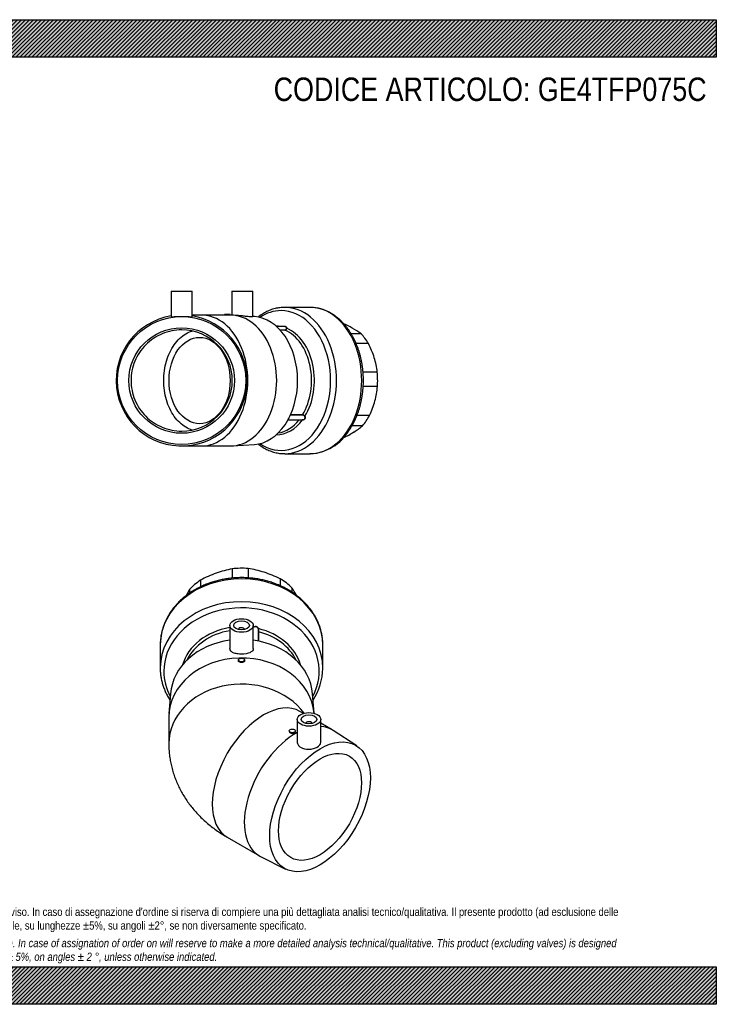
# Model space of a CAD drawing. Header units: millimetres. Extents: x 0 to 990, y 0 to 700.
# Tile 2 of 2: x 495 to 990, y 0 to 700. Entities that reach past the tile are written whole.
import ezdxf

# ---------------------------------------------------------------- set-up
doc = ezdxf.new("R2010")
doc.units = ezdxf.units.MM
doc.header["$LTSCALE"] = 3.333333
for name, color, linetype in [('Default', 7, 'Continuous'), ('GE4P075C', 7, 'Continuous'), ('IOF075C', 7, 'Continuous'), ('PARTE_PE_075', 7, 'Continuous')]:
    doc.layers.add(name, color=color, linetype=linetype)

# ---------------------------------------------------------------- blocks, each defined once
blk = doc.blocks.new('SE1')
at = {"layer": 'GE4P075C', "color": 7, "linetype": 'Continuous'}
for p, q in [((644.29, 269.34), (644.29, 252.88)), ((650.4, 266.43), (650.4, 266.4)), ((654.85, 266.4), (654.85, 266.43)), ((660.96, 252.86), (660.96, 269.34)), ((650.4, 244.75), (650.4, 244.25)), ((654.85, 244.15), (654.85, 244.75)), ((602.18, 220.8), (601.07, 206.74)), ((704.18, 206.87), (703.08, 220.8)), ((600.96, 204.03), (600.96, 185.43)), ((696.71, 206.81), (694.17, 208.27)), ((692.22, 202.54), (692.22, 186.56)), ((698.33, 199.63), (698.33, 199.6)), ((702.77, 199.6), (702.77, 199.63)), ((708.89, 186.12), (708.89, 202.54)), ((716.96, 195.12), (708.89, 199.78)), ((686.55, 194.37), (686.55, 193.9)), ((690.99, 193.9), (690.99, 194.37)), ((734.49, 183.68), (717.77, 194.61)), ((642.51, 118.78), (665.29, 105.63)), ((666.13, 105.17), (683.96, 96.16))]:
    blk.add_line(p, q, dxfattribs=at)
for centre, major_axis in [((652.63, 269.34), (-8.33, 0)), ((652.63, 269.34), (-5.56, 0)), ((652.63, 244.75), (2.22, 0)), ((700.55, 202.54), (8.33, 0)), ((700.55, 202.54), (5.56, 0)), ((708.41, 140.39), (25.28, 43.78)), ((688.77, 194.37), (-2.22, 0)), ((708.41, 140.39), (-20.83, -36.08))]:
    blk.add_ellipse(centre, major_axis=major_axis, ratio=0.57735, dxfattribs=at)
for centre, major_axis, ratio, start_param, end_param in [((652.63, 266.43), (-2.22, 0), 0.57735, 3.112863, 6.283185), ((652.63, 266.43), (-2.22, 0), 0.57735, 0, 0.02873), ((652.63, 218.14), (50.56, 0), 0.816497, 1.736387, 3.077266), ((652.63, 218.14), (50.56, 0), 0.816497, 0.064327, 1.405205), ((652.63, 204.03), (51.67, 0), 0.816497, 0.067308, 3.141593), ((652.63, 185.43), (-51.67, 0), 0.816497, 3.675949, 6.283185), ((668.34, 163.53), (-25.83, -44.74), 0.57735, 3.141593, 6.283185), ((700.55, 199.63), (2.22, 0), 0.57735, 0, 3.170323), ((700.55, 199.63), (2.22, 0), 0.57735, 6.254455, 6.283185), ((691.12, 150.37), (25.83, 44.74), 0.57735, 0, 0.277704), ((691.12, 150.37), (25.83, 44.74), 0.57735, 0.755428, 3.173739), ((691.12, 150.37), (25.83, 44.74), 0.57735, 6.251039, 6.283185), ((652.63, 185.43), (-51.67, 0), 0.816497, 0, 0.000093), ((666.77, 164.43), (20.83, 36.08), 0.57735, 4.677105, 4.747673)]:
    blk.add_ellipse(centre, major_axis=major_axis, ratio=ratio, start_param=start_param, end_param=end_param, dxfattribs=at)
for points, knots in [([(660.96, 252.86), (660.96, 252.28), (660.75, 251.73), (659.93, 250.75), (659.32, 250.32), (657.04, 249.29), (654.88, 248.93), (651.61, 248.91), (650.52, 249), (648.49, 249.34), (647.57, 249.6), (646.01, 250.28), (645.39, 250.7), (644.53, 251.67), (644.31, 252.23), (644.29, 252.83), (644.29, 252.84), (644.29, 252.86)], [0.3758677, 0.3758677, 0.3758677, 0.3758677, 0.4375, 0.4375, 0.5, 0.5, 0.625, 0.625, 0.6875, 0.6875, 0.75, 0.75, 0.8125, 0.8125, 0.875, 0.875, 0.8766609, 0.8766609, 0.8766609, 0.8766609]), ([(654.85, 244.25), (654.85, 243.91), (654.61, 243.59), (653.79, 243.14), (653.21, 243.01), (652.05, 243.01), (651.47, 243.14), (650.64, 243.59), (650.4, 243.92), (650.4, 244.25)], [0, 0, 0, 0, 0.125, 0.125, 0.25, 0.25, 0.375, 0.375, 0.4999335, 0.4999335, 0.4999335, 0.4999335]), ([(686.55, 193.9), (686.55, 193.55), (686.79, 193.21), (687.61, 192.73), (688.19, 192.6), (689.34, 192.62), (689.92, 192.77), (690.75, 193.25), (690.99, 193.57), (690.99, 193.9)], [0.3750974, 0.3750974, 0.3750974, 0.3750974, 0.5, 0.5, 0.625, 0.625, 0.75, 0.75, 0.875, 0.875, 0.875, 0.875]), ([(600.96, 185.43), (600.98, 183.91), (601.03, 181.39), (601.4, 177.28), (601.98, 173.36), (602.78, 169.45), (603.8, 165.6), (605.03, 161.81), (606.48, 158.08), (608.13, 154.43), (609.99, 150.86), (612.05, 147.37), (614.31, 143.98), (616.77, 140.68), (619.43, 137.48), (622.27, 134.38), (625.31, 131.39), (628.54, 128.52), (631.97, 125.76), (635.56, 123.14), (639.16, 120.76), (641.35, 119.46), (642.51, 118.78)], [0, 0, 0, 0, 0.050207, 0.098514, 0.146745, 0.194951, 0.243187, 0.291507, 0.339969, 0.388636, 0.43757, 0.486838, 0.536509, 0.586653, 0.63734, 0.688636, 0.7406, 0.793279, 0.846703, 0.900877, 0.955777, 1, 1, 1, 1]), ([(692.22, 186.56), (692.22, 185.85), (692.42, 185.13), (693.23, 183.8), (693.83, 183.19), (696.12, 181.72), (698.27, 181.23), (700.48, 181.31)], [0.7513343, 0.7513343, 0.7513343, 0.7513343, 0.8125, 0.8125, 0.875, 0.875, 1, 1, 1, 1]), ([(700.48, 181.31), (701.58, 181.34), (702.66, 181.51), (704.69, 182.06), (705.62, 182.44), (707.95, 183.77), (708.87, 184.92), (708.89, 186.1), (708.89, 186.11), (708.89, 186.12)], [0, 0, 0, 0, 0.0625, 0.0625, 0.125, 0.125, 0.25, 0.25, 0.2512611, 0.2512611, 0.2512611, 0.2512611])]:
    blk.add_open_spline(points, degree=3, knots=knots, dxfattribs=at)
at = {"layer": 'IOF075C', "color": 7, "linetype": 'Continuous'}
for p, q in [((645.93, 309.6), (645.93, 303)), ((657.24, 309.81), (657.24, 303.18)), ((623.45, 301.51), (623.45, 296.77)), ((680.15, 302.56), (680.15, 297.53)), ((615.63, 294.83), (615.63, 292.21)), ((688.33, 296.17), (688.33, 293.09))]:
    blk.add_line(p, q, dxfattribs=at)
for centre, radius, start, end in [((659.93, 236.58), 74.35, 100.85574, 109.84758), ((646.04, 235.69), 74.96, 72.40368, 81.40137), ((664.35, 224.86), 86.88, 109.96347, 118.08662), ((642.31, 224.71), 86.56, 64.07754, 72.25225), ((702.83, 243.28), 101.29, 149.41338, 152.24508), ((609.8, 243.18), 94.74, 30.11591, 34.01349)]:
    blk.add_arc(centre, radius, start, end, dxfattribs=at)
for major_axis, start_param, end_param in [((46.11, 0), 1.470498, 1.71653), ((-46.11, 0), 5.397489, 5.643521), ((46.11, 0), 0.6851, 0.931132)]:
    blk.add_ellipse((652.63, 272.35), major_axis=major_axis, ratio=0.816497, start_param=start_param, end_param=end_param, dxfattribs=at)
at = {"layer": 'PARTE_PE_075', "color": 7, "linetype": 'Continuous'}
for p, q in [((664.7, 258.23), (664.7, 266.01)), ((664.74, 264.81), (664.74, 258.22)), ((594.85, 255.35), (594.85, 239.07)), ((710.4, 239.07), (710.4, 255.35))]:
    blk.add_line(p, q, dxfattribs=at)
for centre, radius, start, end in [((662.56, 266.34), 2.2, 19.73645, 137.75213), ((662.58, 266.34), 2.09, 19.21886, 138.26972), ((666.33, 239.83), 44.06, 327.5472, 358.69947)]:
    blk.add_arc(centre, radius, start, end, dxfattribs=at)
for centre, major_axis, ratio, start_param, end_param in [((652.63, 255.35), (-57.78, 0), 0.816497, 3.141593, 6.278573), ((652.63, 239.07), (-57.78, 0), 0.816497, 3.141593, 6.278573), ((652.63, 236.75), (-55.22, 0), 0.816497, 2.730201, 6.283185), ((652.63, 233.42), (42.94, 0), 0.816497, 1.766085, 2.914531), ((660.94, 267.8), (-0.0786, 0.0786), 0.071873, 3.592218, 4.563623), ((664.65, 267.06), (-0.104, -0.039), 0.219249, 4.75738, 6.065531), ((652.63, 233.42), (-42.94, 0), 0.816497, 3.368654, 4.428889), ((652.63, 232.26), (41.67, 0), 0.816497, 1.772154, 2.771506), ((664.77, 264.9), (0.111, 0), 0.816497, 4.060899, 4.417484), ((652.63, 232.26), (-41.67, 0), 0.816497, 3.511679, 4.417484), ((652.63, 255.35), (-57.78, 0), 0.816497, 6.278573, 6.283185), ((652.63, 239.07), (-57.78, 0), 0.816497, 6.278573, 6.283185), ((652.63, 239.07), (-57.78, 0), 0.816497, 3.136725, 3.141593), ((652.63, 236.75), (-55.22, 0), 0.816497, 0, 0.411392)]:
    blk.add_ellipse(centre, major_axis=major_axis, ratio=ratio, start_param=start_param, end_param=end_param, dxfattribs=at)
for points, knots in [([(710.37, 255.11), (710.39, 255.64), (710.41, 257.04), (710.21, 259.6), (709.78, 262.6), (709.12, 265.59), (708.23, 268.53), (707.12, 271.42), (705.79, 274.25), (704.25, 277), (702.5, 279.67), (700.56, 282.24), (698.42, 284.7), (696.09, 287.05), (693.59, 289.27), (690.93, 291.35), (688.11, 293.29), (685.15, 295.08), (682.05, 296.71), (678.84, 298.17), (675.52, 299.46), (672.12, 300.57), (668.63, 301.5), (665.08, 302.25), (661.48, 302.81), (657.84, 303.18), (654.19, 303.36), (650.52, 303.34), (646.87, 303.14), (643.23, 302.74), (639.64, 302.15), (636.09, 301.37), (632.61, 300.41), (629.21, 299.27), (625.91, 297.95), (622.71, 296.46), (619.62, 294.8), (616.68, 292.98), (613.87, 291.01), (611.22, 288.9), (608.74, 286.65), (606.44, 284.27), (604.32, 281.77), (602.4, 279.17), (600.68, 276.47), (599.18, 273.68), (597.89, 270.83), (596.82, 267.91), (595.97, 264.95), (595.35, 261.94), (594.98, 258.94), (594.83, 256.74), (594.86, 255.69), (594.86, 255.58)], [0, 0, 0, 0, 0.009429, 0.029325, 0.04922, 0.069122, 0.089042, 0.108985, 0.128958, 0.148965, 0.169009, 0.189089, 0.209205, 0.229354, 0.249534, 0.26974, 0.28997, 0.310218, 0.330482, 0.350759, 0.371045, 0.391339, 0.411638, 0.431942, 0.452249, 0.472558, 0.49287, 0.513184, 0.533499, 0.553817, 0.574136, 0.594457, 0.614779, 0.635101, 0.655421, 0.67574, 0.696054, 0.716361, 0.736657, 0.75694, 0.777204, 0.797447, 0.817662, 0.837846, 0.857995, 0.878107, 0.898178, 0.918211, 0.938205, 0.958166, 0.978098, 0.99801, 1, 1, 1, 1]), ([(664.7, 266.01), (664.7, 266.15), (664.7, 266.29), (664.66, 266.64), (664.62, 266.84), (664.55, 267.03)], [0.5707449, 0.5707449, 0.5707449, 0.5707449, 0.75, 0.75, 1, 1, 1, 1]), ([(664.64, 267.08), (664.71, 266.88), (664.75, 266.66), (664.78, 266.34), (664.79, 266.24), (664.79, 266.02), (664.79, 265.92), (664.78, 265.61), (664.76, 265.43), (664.74, 265.08), (664.74, 264.94), (664.74, 264.81)], [0, 0, 0, 0, 0.25, 0.25, 0.375, 0.375, 0.5, 0.5, 0.75, 0.75, 1, 1, 1, 1]), ([(594.86, 239.3), (594.87, 238.29), (594.89, 236.51), (595.2, 233.52), (595.73, 230.54), (596.49, 227.56), (597.47, 224.64), (598.68, 221.78), (600.1, 218.98), (601.2, 217.14), (601.79, 216.23), (601.81, 216.2)], [0, 0, 0, 0, 0.0236446, 0.0499111, 0.0761812, 0.1024668, 0.1287787, 0.1551258, 0.1815149, 0.2079504, 0.2087157, 0.2087157, 0.2087157, 0.2087157])]:
    blk.add_open_spline(points, degree=3, knots=knots, dxfattribs=at)
blk = doc.blocks.new('SE3')
at = {"layer": 'GE4P075C', "color": 7, "linetype": 'Continuous'}
for p, q in [((602.58, 506.97), (617.58, 506.97)), ((602.58, 506.97), (602.58, 488.81)), ((617.58, 488.81), (617.58, 506.97)), ((645.71, 506.97), (660.71, 506.97)), ((645.71, 506.97), (645.71, 489.95)), ((660.71, 488.87), (660.71, 506.97)), ((644.61, 490.47), (640.61, 490.47)), ((640.61, 490.47), (640.61, 489.97)), ((644.61, 489.95), (644.61, 490.47)), ((624.22, 489.97), (617.58, 489.97)), ((641.21, 489.97), (624.22, 489.97)), ((644.73, 489.97), (644.02, 489.97)), ((649.63, 489.7), (646.22, 489.92)), ((661.75, 488.92), (660.71, 488.99)), ((610.08, 396.97), (624.22, 396.97)), ((624.22, 396.97), (644.73, 396.97)), ((646.22, 397.02), (661.75, 398.01))]:
    blk.add_line(p, q, dxfattribs=at)
for radius in [45.5, 37.5]:
    blk.add_circle((610.08, 443.47), radius, dxfattribs=at)
for radius, start, end in [(46.5, 99.2818, 0), (46.5, 0, 80.7182), (36, 270.03296, 89.96704)]:
    blk.add_arc((610.08, 443.47), radius, start, end, dxfattribs=at)
for centre, major_axis, start_param, end_param in [((624.22, 443.47), (0, -46.5), 0, 3.141593), ((644.73, 443.47), (0, -46.5), 0, 3.141593), ((660.28, 443.47), (0, 45.5), 3.187063, 6.237715)]:
    blk.add_ellipse(centre, major_axis=major_axis, ratio=0.707107, start_param=start_param, end_param=end_param, dxfattribs=at)
for points in [[(602.58, 488.81), (602.58, 488.72), (603.36, 488.77), (604.73, 488.87)], [(644.61, 489.95), (644.61, 489.93), (644.39, 489.92), (644.02, 489.92)]]:
    blk.add_open_spline(points, degree=3, dxfattribs=at)
for points, knots in [([(604.73, 488.87), (605.42, 488.92), (606.25, 488.97), (608.06, 489.06), (609.04, 489.08), (611.98, 489.08), (613.95, 488.97), (616.04, 488.83), (616.61, 488.78), (617.37, 488.75), (617.57, 488.76), (617.58, 488.8), (617.58, 488.81), (617.58, 488.81)], [0, 0, 0, 0, 0.0625, 0.0625, 0.125, 0.125, 0.25, 0.25, 0.3125, 0.3125, 0.375, 0.375, 0.3758934, 0.3758934, 0.3758934, 0.3758934]), ([(644.02, 489.92), (643.65, 489.92), (643.13, 489.93), (642.08, 489.96), (641.56, 489.97), (641.19, 489.97), (641.19, 489.97), (641.19, 489.97)], [0, 0, 0, 0, 0.125, 0.125, 0.25, 0.25, 0.2500855, 0.2500855, 0.2500855, 0.2500855]), ([(660.71, 488.87), (660.71, 488.82), (660.52, 488.78), (659.79, 488.75), (659.24, 488.76), (657.85, 488.85), (657.02, 488.93), (655.22, 489.12), (654.24, 489.24), (652.01, 489.5), (650.74, 489.62), (649.62, 489.7)], [0.251126, 0.251126, 0.251126, 0.251126, 0.3125, 0.3125, 0.375, 0.375, 0.4375, 0.4375, 0.5, 0.5, 0.5809872, 0.5809872, 0.5809872, 0.5809872]), ([(610.1, 479.47), (607.76, 479.47), (605.39, 479.23), (600.75, 478.31), (598.51, 477.63), (592, 474.93), (587.94, 472.23), (582.95, 467.22), (581.47, 465.41), (578.85, 461.49), (577.73, 459.38), (575.94, 455.05), (575.25, 452.8), (574.33, 448.15), (574.1, 445.8), (574.1, 441.11), (574.34, 438.74), (575.26, 434.11), (575.94, 431.86), (577.74, 427.52), (578.87, 425.41), (581.49, 421.5), (582.97, 419.69), (586.31, 416.35), (588.15, 414.84), (592.05, 412.24), (594.13, 411.12), (598.52, 409.3), (600.76, 408.62), (605.36, 407.71), (607.74, 407.47), (610.1, 407.47)], [0, 0, 0, 0, 0.0625, 0.0625, 0.125, 0.125, 0.25, 0.25, 0.3125, 0.3125, 0.375, 0.375, 0.4375, 0.4375, 0.5, 0.5, 0.5625, 0.5625, 0.625, 0.625, 0.6875, 0.6875, 0.75, 0.75, 0.8125, 0.8125, 0.875, 0.875, 0.9375, 0.9375, 1, 1, 1, 1]), ([(617.49, 408.27), (615.99, 408.73), (614.5, 409.38), (611.55, 411.11), (610.08, 412.21), (607.3, 414.85), (606, 416.35), (603.66, 419.66), (602.59, 421.5), (600.73, 425.43), (599.95, 427.5), (598.67, 431.84), (598.18, 434.13), (597.53, 438.75), (597.37, 441.08), (597.37, 445.8), (597.53, 448.18), (598.18, 452.78), (598.66, 455.03), (599.94, 459.42), (600.73, 461.49), (602.57, 465.39), (603.64, 467.24), (606, 470.58), (607.28, 472.07), (610.04, 474.69), (611.54, 475.82), (614.5, 477.56), (615.98, 478.21), (617.5, 478.67)], [0.0672976, 0.0672976, 0.0672976, 0.0672976, 0.125, 0.125, 0.1875, 0.1875, 0.25, 0.25, 0.3125, 0.3125, 0.375, 0.375, 0.4375, 0.4375, 0.5, 0.5, 0.5625, 0.5625, 0.625, 0.625, 0.6875, 0.6875, 0.75, 0.75, 0.8125, 0.8125, 0.875, 0.875, 0.9333304, 0.9333304, 0.9333304, 0.9333304])]:
    blk.add_open_spline(points, degree=3, knots=knots, dxfattribs=at)
at = {"layer": 'IOF075C', "color": 7, "linetype": 'Continuous'}
for p, q in [((737.55, 476.76), (730.49, 476.76)), ((742.76, 469.73), (734.07, 469.73)), ((749.07, 449.49), (738.97, 449.49)), ((749.23, 439.31), (739.11, 439.31)), ((743.58, 418.7), (734.69, 418.7)), ((738.6, 411.33), (731.17, 411.33))]:
    blk.add_line(p, q, dxfattribs=at)
for centre, radius, start, end in [((686.99, 398.9), 93.09, 61.56398, 65.62872), ((708.4, 438.2), 48.34, 52.91337, 61.69432), ((688, 440.97), 61.85, 17.54024, 27.70684), ((697.13, 444.02), 52.23, 6.02158, 17.37383), ((696.17, 443.1), 53.2, 344.63501, 355.91814), ((687.6, 445.69), 62.15, 334.25143, 344.4219), ((686.72, 481.37), 87.44, 295.91291, 301.57654), ((708.04, 446.67), 46.73, 301.58338, 310.85362)]:
    blk.add_arc(centre, radius, start, end, dxfattribs=at)
for major_axis, start_param, end_param in [((0, 41.5), 5.397489, 5.643521), ((0, -41.5), 1.470498, 1.71653), ((0, -41.5), 0.6851, 0.931132)]:
    blk.add_ellipse((720.03, 443.47), major_axis=major_axis, ratio=0.707107, start_param=start_param, end_param=end_param, dxfattribs=at)
at = {"layer": 'PARTE_PE_075', "color": 7, "linetype": 'Continuous'}
for p, q in [((701.3, 495.47), (683.35, 495.47)), ((683.58, 481.85), (677.56, 481.85)), ((679.96, 479.46), (683.5, 479.46)), ((683.55, 479.35), (680.07, 479.35)), ((685.71, 415.6), (696.27, 415.6)), ((696.01, 418.98), (687.4, 418.98)), ((687.46, 419.11), (696, 419.11)), ((683.35, 391.47), (701.3, 391.47))]:
    blk.add_line(p, q, dxfattribs=at)
for centre, radius, start, end in [((683.48, 480.62), 1.16, 270.63669, 357.85248), ((683.5, 480.61), 1.26, 272.08627, 358.29987), ((695.99, 417.22), 1.9, 25.48712, 89.47778), ((696.01, 417.24), 1.74, 25.40784, 90.30024), ((699.85, 425.58), 34.13, 272.3788, 329.12183)]:
    blk.add_arc(centre, radius, start, end, dxfattribs=at)
for centre, major_axis, ratio, start_param, end_param in [((680.79, 443.47), (0, 49.7), 0.707107, 2.696582, 6.283185), ((680.79, 443.47), (0, 49.7), 0.707107, 0, 0.445011), ((683.35, 443.47), (0, 52), 0.707107, 3.140952, 6.283185), ((701.3, 443.47), (0, -52), 0.707107, 0, 3.141593), ((677.12, 443.47), (0, -38.65), 0.707107, 3.023689, 3.136425), ((683.57, 479.44), (0, 0.1), 0.707107, 1.376873, 2.846688), ((675.84, 443.47), (0, 37.5), 0.707107, 4.005531, 5.98828), ((684.71, 480.62), (0.1, -0.0005), 0.488309, 3.996335, 5.304487), ((677.12, 443.47), (0, 38.65), 0.707107, 3.994127, 5.999685), ((677.12, 443.47), (0, 38.65), 0.707107, 3.14676, 3.90529), ((675.84, 443.47), (0, 37.5), 0.707107, 3.250901, 3.87453), ((685.15, 417.6), (0, 2), 0.707107, 3.662858, 4.493592), ((696.06, 419.05), (0, 0.1), 0.707107, 0.863939, 2.333753), ((695.98, 415.52), (-0.0154, -0.0988), 0.408866, 1.949533, 2.515647), ((697.66, 418.01), (0.0926, 0.0378), 0.117713, 1.06015, 2.368301)]:
    blk.add_ellipse(centre, major_axis=major_axis, ratio=ratio, start_param=start_param, end_param=end_param, dxfattribs=at)
blk.add_ellipse((622.81, 443.47), major_axis=(0, -30.7), ratio=0.707107, dxfattribs=at)
for points, knots in [([(683.35, 495.45), (683.01, 495.46), (682.19, 495.46), (680.69, 495.36), (678.99, 495.15), (677.28, 494.82), (675.59, 494.4), (673.91, 493.87), (672.25, 493.23), (670.61, 492.5), (669, 491.66), (667.42, 490.73), (665.88, 489.7), (664.89, 488.96), (664.4, 488.58)], [0, 0, 0, 0, 0.0075369, 0.0216045, 0.0356731, 0.0497522, 0.0638507, 0.0779764, 0.0921361, 0.1063349, 0.1205763, 0.1348621, 0.1491926, 0.1632081, 0.1632081, 0.1632081, 0.1632081]), ([(729.15, 408.07), (729.38, 408.41), (729.94, 409.25), (730.9, 410.82), (731.94, 412.68), (732.93, 414.62), (733.84, 416.62), (734.69, 418.67), (735.48, 420.77), (736.19, 422.92), (736.83, 425.11), (737.39, 427.34), (737.89, 429.59), (738.3, 431.88), (738.65, 434.19), (738.91, 436.52), (739.1, 438.86), (739.21, 441.21), (739.25, 443.57), (739.21, 445.92), (739.09, 448.27), (738.89, 450.61), (738.62, 452.94), (738.27, 455.25), (737.85, 457.53), (737.35, 459.79), (736.77, 462.02), (736.13, 464.2), (735.41, 466.35), (734.62, 468.45), (733.76, 470.5), (732.84, 472.49), (731.84, 474.43), (730.79, 476.3), (729.67, 478.11), (728.49, 479.85), (727.25, 481.51), (725.96, 483.09), (724.61, 484.59), (723.22, 486), (721.78, 487.33), (720.29, 488.56), (718.76, 489.7), (717.2, 490.74), (715.6, 491.69), (713.98, 492.53), (712.33, 493.26), (710.65, 493.9), (708.96, 494.42), (707.26, 494.85), (705.54, 495.16), (703.83, 495.37), (702.38, 495.47), (701.59, 495.46), (701.3, 495.45)], [0, 0, 0, 0, 0.010605, 0.030303, 0.050005, 0.069714, 0.089428, 0.109144, 0.12886, 0.148574, 0.168285, 0.187994, 0.207699, 0.227402, 0.247102, 0.266799, 0.286495, 0.30619, 0.325885, 0.345581, 0.365277, 0.384976, 0.404677, 0.424382, 0.444091, 0.463805, 0.483524, 0.503249, 0.52298, 0.542716, 0.562457, 0.582202, 0.60195, 0.621698, 0.641444, 0.661184, 0.680914, 0.70063, 0.720326, 0.739997, 0.759635, 0.779235, 0.798789, 0.818291, 0.837737, 0.857121, 0.876443, 0.8957, 0.914896, 0.934034, 0.953121, 0.972166, 0.991179, 1, 1, 1, 1]), ([(683.32, 481.87), (683.43, 481.89), (683.54, 481.91), (683.77, 481.91), (683.9, 481.89), (684.14, 481.81), (684.24, 481.75), (684.43, 481.59), (684.51, 481.49), (684.64, 481.27), (684.69, 481.14), (684.75, 480.87), (684.77, 480.73), (684.76, 480.57)], [0.2776664, 0.2776664, 0.2776664, 0.2776664, 0.375, 0.375, 0.5, 0.5, 0.625, 0.625, 0.75, 0.75, 0.875, 0.875, 1, 1, 1, 1]), ([(684.64, 480.58), (684.65, 480.72), (684.63, 480.86), (684.58, 481.12), (684.53, 481.24), (684.41, 481.45), (684.34, 481.54), (684.16, 481.69), (684.06, 481.75), (683.84, 481.83), (683.71, 481.85), (683.59, 481.85)], [0, 0, 0, 0, 0.125, 0.125, 0.25, 0.25, 0.375, 0.375, 0.5, 0.5, 0.6226499, 0.6226499, 0.6226499, 0.6226499]), ([(697.7, 418.03), (697.76, 417.87), (697.81, 417.71), (697.87, 417.38), (697.88, 417.22), (697.87, 416.89), (697.84, 416.73), (697.75, 416.44), (697.68, 416.3), (697.51, 416.05), (697.41, 415.94), (697.18, 415.76), (697.05, 415.69), (696.78, 415.58), (696.63, 415.55), (696.33, 415.52), (696.18, 415.53), (696.02, 415.55)], [0, 0, 0, 0, 0.125, 0.125, 0.25, 0.25, 0.375, 0.375, 0.5, 0.5, 0.625, 0.625, 0.75, 0.75, 0.875, 0.875, 1, 1, 1, 1]), ([(696.27, 415.6), (696.33, 415.6), (696.38, 415.6), (696.58, 415.62), (696.72, 415.65), (696.98, 415.75), (697.11, 415.82), (697.33, 415.99), (697.42, 416.09), (697.58, 416.33), (697.65, 416.47), (697.74, 416.75), (697.76, 416.9), (697.77, 417.21), (697.76, 417.37), (697.7, 417.68), (697.65, 417.83), (697.59, 417.99)], [0.0802927, 0.0802927, 0.0802927, 0.0802927, 0.125, 0.125, 0.25, 0.25, 0.375, 0.375, 0.5, 0.5, 0.625, 0.625, 0.75, 0.75, 0.875, 0.875, 1, 1, 1, 1]), ([(664.37, 398.38), (664.8, 398.04), (665.74, 397.33), (667.23, 396.33), (668.82, 395.37), (670.44, 394.52), (672.09, 393.77), (673.76, 393.12), (675.45, 392.58), (677.15, 392.14), (678.87, 391.81), (680.58, 391.59), (682.1, 391.48), (682.95, 391.48), (683.32, 391.48)], [0.8367027, 0.8367027, 0.8367027, 0.8367027, 0.8491262, 0.8635821, 0.8779963, 0.8923657, 0.9066883, 0.9209636, 0.9351927, 0.9493787, 0.9635262, 0.9776413, 0.9917318, 1, 1, 1, 1])]:
    blk.add_open_spline(points, degree=3, knots=knots, dxfattribs=at)
blk.add_open_spline([(696.02, 415.55), (695.96, 415.56), (695.9, 415.58), (695.83, 415.59)], degree=3, dxfattribs=at)

msp = doc.modelspace()

# ---------------------------------------------------------------- hatches: boundary and pattern name
at = {"layer": 'Default', "linetype": 'Continuous'}
h = msp.add_hatch(dxfattribs=at)
h.set_pattern_fill('LINE', scale=0.629921, angle=45, style=0)
h.paths.add_polyline_path([(990, 673.333), (990, 700), (0, 700), (0, 673.333)])
for points in [[(990, 673.333), (990, 700), (0, 700), (0, 673.333)], [(990, 0), (990, 26.667), (0, 26.667), (0, 0)]]:
    msp.add_hatch(color=7, dxfattribs=at).paths.add_polyline_path(points)
h = msp.add_hatch(dxfattribs=at)
h.set_pattern_fill('LINE', scale=0.62992, angle=45, style=0)
h.paths.add_polyline_path([(990, 0), (990, 26.667), (0, 26.667), (0, 0)])

# ---------------------------------------------------------------- linework, layer by layer
at = {"layer": 'Default', "color": 7, "linetype": 'Continuous'}
for p, q in [((0, 700), (990, 700)), ((990, 700), (990, 673.333)), ((990, 673.333), (0, 673.333)), ((0, 26.667), (990, 26.667)), ((990, 26.667), (990, 0)), ((990, 0), (0, 0))]:
    msp.add_line(p, q, dxfattribs=at)

# ---------------------------------------------------------------- block references
at = {"layer": 'Default'}
for name in ['SE3', 'SE1']:
    msp.add_blockref(name, (0, 0), dxfattribs=at)

# ---------------------------------------------------------------- texts
at = {"layer": 'Default', "attachment_point": 1}
for s, insert, char_height, width in [('{\\fArial Narrow|b0||i0||c0|p34;\\C7;\\H16.66666667;\\W1.;CODICE ARTICOLO: GE4TFP075C}', (675.474, 658.869), 16.66667, 313.43709), ("{\\fArial Narrow|b0||i0||c0|p34;\\C7;\\H5.833333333;\\W1.;PLASTITALIA si riserva il diritto di revisionare la presente specifica, mantenendo la conformità alle prescrizioni del prodotto, senza alcun preavviso. In caso di assegnazione d'ordine si riserva di compiere una più dettagliata analisi tecnico/qualitativa. Il presente prodotto (ad esclusione delle \\P}{\\fArial Narrow|b0||i0||c0|p34;\\C7;\\H5.833333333;\\W1.;valvole) è progettato per applicazioni non previste dalla direttiva 2014/68/EU. Tolleranza su diametri e spessori come da normative se applicabile, su lunghezze ±5%, su angoli ±2°, se non diversamente specificato.\\P}{\\fArial Narrow|b0||i0||c0|p34;\\C7;\\H1.666666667;\\W1.;   \\P}{\\fArial Narrow|b0||i1||c0|p34;\\C7;\\H5.833333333;\\W1.;PLASTITALIA on reserves the right to revise this specification, maintaining the conformity to the requirements of the product, without any notice. In case of assignation of order on will reserve to make a more detailed analysis technical/qualitative. This product (excluding valves) is designed \\P}{\\fArial Narrow|b0||i1||c0|p34;\\C7;\\H5.833333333;\\W1.;for applications not covered by Directive 2014/68 / EU. The tolerance on diameters and thicknesses as the standards if applicable, on lengths ± 5%, on angles ± 2 °, unless otherwise indicated.\\P}", (66.667, 68.675), 5.833333, 856.66667)]:
    msp.add_mtext(s, dxfattribs=dict(at, insert=insert, char_height=char_height, width=width))

doc.saveas('drawing.dxf')
